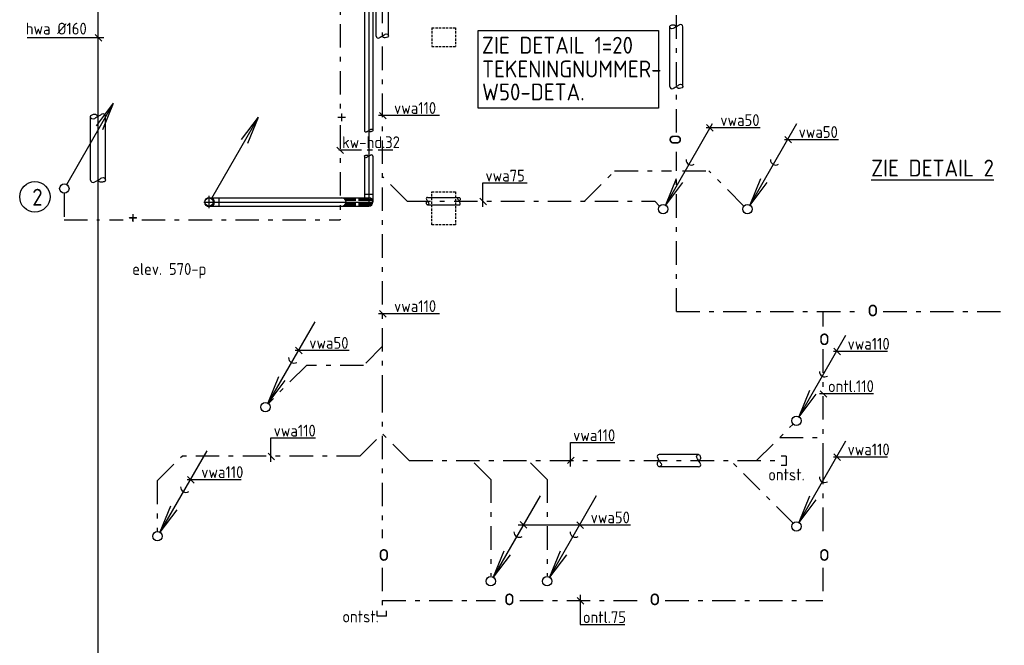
# Model space of a CAD drawing. Header units: millimetres. Extents: x -72565 to 37572, y -100 to 54284.
# Tile 3 of 32: x -61455 to -50954, y 15083 to 21751. Entities that reach past the tile are written whole.
import ezdxf
from ezdxf.enums import TextEntityAlignment as Align

# ---------------------------------------------------------------- set-up
doc = ezdxf.new("R2010")
doc.units = ezdxf.units.MM
doc.header["$LTSCALE"] = 50
for name, pattern in [('2322109', [10, 5, -2, 1, -2]), ('DASHED', [0.75, 0.5, -0.25]), ('KOUDWATER', [8.4, 4.8, -1.2, 1.2, -1.2]), ('KOUDWATERTAP', [1.1, 0.5, -0.25, 0.1, -0.25])]:
    doc.linetypes.add(name, pattern=pattern)
for name, color, linetype in [('50', 3, 'Continuous'), ('51', 6, 'Continuous'), ('51-LEIDING', 3, 'Continuous'), ('60', 7, 'Continuous'), ('60-CV', 3, 'Continuous'), ('60-TXT', 1, 'Continuous'), ('SPARING', 7, 'DASHED'), ('SYM-W', 7, 'Continuous'), ('WL521---_D', 112, 'Continuous'), ('WL522---_VWA', 2, 'Continuous'), ('WL524---_D', 192, 'Continuous'), ('WL531---', 132, 'Continuous'), ('WL5310--_KW', 2, 'KOUDWATER'), ('WL5310--Bestaande_KW', 180, 'KOUDWATERTAP'), ('WL532---_DBL', 6, 'Continuous')]:
    doc.layers.add(name, color=color, linetype=linetype)
doc.styles.add('ISO', font='ISO.SHX')

# ---------------------------------------------------------------- blocks, each defined once
blk = doc.blocks.new('030')
at = {"layer": '51', "color": 1, "linetype": 'Continuous'}
for p in [(5.25, 9.09), (1.4, 3.22), (2.08, 2.82)]:
    blk.add_line(p, (0.25, 0.43), dxfattribs=at)
blk.add_circle((0, 0), 0.5, dxfattribs=at)
blk.add_arc((3.03, 5.25), 0.567, 178.0725, 301.9275, dxfattribs=at)
blk = doc.blocks.new('001')
at = {"layer": '60', "color": 1, "linetype": 'Continuous'}
for p in [(0.25, 0.43), (3.42, 6.7), (4.1, 6.31)]:
    blk.add_line(p, (5.25, 9.09), dxfattribs=at)
blk.add_circle((0, 0), 0.5, dxfattribs=at)

msp = doc.modelspace()

# ---------------------------------------------------------------- linework, layer by layer
at = {"layer": '50', "color": 1}
for p, q in [((-60700, 20042), (-60700, 20720)), ((-60540, 20042), (-60540, 20720))]:
    msp.add_line(p, q, dxfattribs=at)
for points in [[(-60540, 20720, 0.263278), (-60553, 20744, 0.273688), (-60579, 20744, 0.002128), (-60594, 20735, 0.001216), (-60620, 20720, 0.002865), (-60643, 20706, -0.004024), (-60659, 20696, -0.272805), (-60686, 20696, -0.266496), (-60700, 20720, -0.266496), (-60691, 20735, -0.126852), (-60659, 20744, -0.14347), (-60637, 20738, -0.133033), (-60620, 20720)], [(-60700, 20042, 0.263278), (-60686, 20019, 0.273688), (-60660, 20018, 0.002128), (-60645, 20027, 0.001216), (-60620, 20042, 0.002865), (-60597, 20056, -0.004024), (-60580, 20066, -0.272805), (-60553, 20066, -0.266496), (-60540, 20042, -0.266496), (-60548, 20028, -0.126852), (-60580, 20019, -0.14347), (-60603, 20024, -0.133033), (-60620, 20042)]]:
    msp.add_lwpolyline(points, format="xyb", dxfattribs=at)
at = {"layer": '51-LEIDING', "color": 1}
for p, q in [((-57653, 21577), (-57653, 21998)), ((-57523, 21577), (-57523, 21998)), ((-54522, 21039), (-54522, 21676)), ((-54382, 21039), (-54382, 21676)), ((-57106, 19857), (-56769, 19857)), ((-57106, 19777), (-56769, 19777)), ((-54214, 17116), (-54634, 17116)), ((-54214, 16986), (-54634, 16986))]:
    msp.add_line(p, q, dxfattribs=at)
at = {"layer": '51-LEIDING', "color": 7}
for p, q in [((-57627, 20733), (-56978, 20733)), ((-57548, 20693), (-57619, 20763)), ((-54133, 20603), (-53557, 20603)), ((-54060, 20563), (-54130, 20633)), ((-53225, 20437), (-53296, 20507)), ((-53299, 20476), (-52722, 20476)), ((-56517, 20011), (-56043, 20011)), ((-56517, 19757), (-56517, 20011)), ((-56478, 19778), (-56548, 19848)), ((-57627, 18620), (-56978, 18620)), ((-57548, 18580), (-57619, 18651)), ((-58518, 18228), (-57941, 18228)), ((-58444, 18188), (-58514, 18259)), ((-52777, 18219), (-52200, 18219)), ((-52703, 18179), (-52773, 18250)), ((-52926, 17767), (-52349, 17767)), ((-52847, 17727), (-52917, 17797)), ((-58776, 17039), (-58776, 17293)), ((-58776, 17293), (-58301, 17293)), ((-55581, 17244), (-55107, 17244)), ((-55581, 16990), (-55581, 17244)), ((-58736, 17060), (-58806, 17131)), ((-52703, 17053), (-52773, 17124)), ((-55542, 17090), (-55612, 17020)), ((-52777, 17093), (-52200, 17093)), ((-59670, 16851), (-59093, 16851)), ((-59596, 16811), (-59666, 16882)), ((-56048, 16333), (-56118, 16403)), ((-55443, 16328), (-55514, 16398)), ((-56140, 16368), (-54940, 16368)), ((-55438, 15521), (-55508, 15592)), ((-55478, 15621), (-55478, 15305)), ((-55478, 15305), (-55003, 15305))]:
    msp.add_line(p, q, dxfattribs=at)
at = {"layer": '51-LEIDING', "color": 1}
for points in [[(-54382, 21676, 0.263278), (-54394, 21697, 0.273688), (-54417, 21697, 0.002128), (-54430, 21690, 0.001216), (-54452, 21676, 0.002865), (-54472, 21664, -0.004024), (-54487, 21656, -0.272805), (-54510, 21656, -0.266496), (-54522, 21676, -0.266496), (-54515, 21689, -0.126852), (-54487, 21697, -0.14347), (-54467, 21692, -0.133033), (-54452, 21676)], [(-57653, 21577, 0.263278), (-57642, 21558, 0.273688), (-57621, 21558, 0.002128), (-57609, 21565, 0.001216), (-57588, 21577, 0.002865), (-57569, 21589, -0.004024), (-57556, 21597, -0.272805), (-57534, 21597, -0.266496), (-57523, 21577, -0.266496), (-57530, 21565, -0.126852), (-57556, 21558, -0.14347), (-57574, 21563, -0.133033), (-57588, 21577)], [(-54522, 21039, 0.263278), (-54511, 21018, 0.273688), (-54487, 21018, 0.002128), (-54475, 21026, 0.001216), (-54452, 21039, 0.002865), (-54432, 21051, -0.004024), (-54418, 21060, -0.272805), (-54394, 21060, -0.266496), (-54382, 21039, -0.266496), (-54390, 21026, -0.126852), (-54418, 21018, -0.14347), (-54437, 21023, -0.133033), (-54452, 21039)], [(-57106, 19857, 0.263278), (-57117, 19851, 0.273688), (-57118, 19838, 0.002128), (-57113, 19830, 0.001216), (-57106, 19817, 0.002865), (-57099, 19806, -0.004024), (-57094, 19798, -0.272805), (-57094, 19784, -0.266496), (-57106, 19777, -0.266496), (-57113, 19782, -0.126852), (-57117, 19798, -0.14347), (-57115, 19809, -0.133033), (-57106, 19817)], [(-56769, 19777, 0.263278), (-56758, 19784, 0.273688), (-56758, 19797, 0.002128), (-56762, 19805, 0.001216), (-56769, 19817, 0.002865), (-56776, 19829, -0.004024), (-56781, 19837, -0.272805), (-56781, 19851, -0.266496), (-56769, 19857, -0.266496), (-56762, 19853, -0.126852), (-56758, 19837, -0.14347), (-56761, 19826, -0.133033), (-56769, 19817)], [(-54634, 17116, 0.263278), (-54654, 17105, 0.273688), (-54654, 17083, 0.002128), (-54647, 17071, 0.001216), (-54634, 17051, 0.002865), (-54623, 17032, -0.004024), (-54615, 17019, -0.272805), (-54615, 16997, -0.266496), (-54634, 16986, -0.266496), (-54646, 16992, -0.126852), (-54654, 17019, -0.14347), (-54649, 17037, -0.133033), (-54634, 17051)], [(-54214, 16986, 0.263278), (-54194, 16997, 0.273688), (-54194, 17018, 0.002128), (-54201, 17030, 0.001216), (-54214, 17051, 0.002865), (-54225, 17069, -0.004024), (-54233, 17083, -0.272805), (-54233, 17104, -0.266496), (-54214, 17116, -0.266496), (-54202, 17109, -0.126852), (-54194, 17083, -0.14347), (-54199, 17064, -0.133033), (-54214, 17051)]]:
    msp.add_lwpolyline(points, format="xyb", dxfattribs=at)
at = {"layer": '51-LEIDING', "color": 7}
msp.add_lwpolyline([(-60620, 19315, 0, 50, 0), (-60513, 19210, 0, 0, 0), (-60293, 18993, 0, 0, 0), (-59453, 18993, 0, 0, 0)], format="xyseb", dxfattribs=at)
at = {"layer": '60-CV', "color": 7}
for p, q in [((-61377, 21561), (-60558, 21561)), ((-60580, 21521), (-60650, 21592))]:
    msp.add_line(p, q, dxfattribs=at)
at = {"layer": '60-CV', "color": 1}
msp.add_circle((-61293, 19863), 162, dxfattribs=at)
at = {"layer": '60-TXT', "color": 3}
msp.add_lwpolyline([(-56565, 20808), (-56565, 21637), (-54643, 21637), (-54643, 20808)], close=True, dxfattribs=at)
at = {"layer": 'SPARING'}
for p, q in [((-57059, 21665), (-56809, 21665)), ((-57059, 21665), (-57059, 21465)), ((-56809, 21665), (-56809, 21465)), ((-57059, 21465), (-56809, 21465)), ((-57059, 19915), (-56809, 19915)), ((-57059, 19565), (-57059, 19915)), ((-56809, 19915), (-56809, 19565)), ((-56809, 19565), (-57059, 19565))]:
    msp.add_line(p, q, dxfattribs=at)
at = {"layer": 'WL521---_D'}
for p, q in [((-60620, 19281), (-60620, 22423)), ((-60620, 10150), (-60620, 19485))]:
    msp.add_line(p, q, dxfattribs=at)
at = {"layer": 'WL524---_D', "linetype": '2322109'}
for p, q in [((-57588, 22464), (-57588, 17816)), ((-54452, 20549), (-54452, 21843)), ((-54452, 18640), (-54452, 20342)), ((-57323, 19817), (-57588, 20083)), ((-55431, 19817), (-55110, 20139)), ((-55110, 20139), (-54505, 20139)), ((-54387, 20139), (-54104, 20139)), ((-53731, 19765), (-54104, 20139)), ((-57323, 19817), (-54683, 19817)), ((-54631, 19765), (-54683, 19817)), ((-54452, 18640), (-52505, 18640)), ((-52890, 18640), (-52890, 18480)), ((-52245, 18640), (-50954, 18640)), ((-57588, 18267), (-57788, 18067)), ((-52890, 18238), (-52890, 17051)), ((-58397, 18067), (-58803, 17659)), ((-57788, 18067), (-58397, 18067)), ((-57588, 17816), (-57588, 16224)), ((-53597, 17051), (-53207, 17441)), ((-57827, 17100), (-57588, 17339)), ((-57300, 17051), (-57588, 17339)), ((-53349, 17299), (-52890, 17299)), ((-59988, 16836), (-59724, 17100)), ((-57827, 17100), (-59724, 17100)), ((-57300, 17051), (-53316, 17051)), ((-56430, 16851), (-56630, 17051)), ((-55830, 16851), (-56030, 17051)), ((-53207, 16385), (-53872, 17051)), ((-53279, 17099), (-53334, 17099)), ((-53279, 17099), (-53279, 16999)), ((-52890, 17051), (-52890, 16224)), ((-53279, 16999), (-53334, 16999)), ((-59988, 16836), (-59988, 16295)), ((-56430, 16851), (-56430, 15822)), ((-55830, 16851), (-55830, 15822)), ((-57588, 15910), (-57588, 15433)), ((-52890, 15910), (-52890, 15561)), ((-57588, 15561), (-56381, 15561)), ((-56121, 15561), (-54830, 15561)), ((-54570, 15561), (-52890, 15561)), ((-57642, 15395), (-57642, 15450)), ((-57542, 15395), (-57542, 15450)), ((-57542, 15395), (-57642, 15395))]:
    msp.add_line(p, q, dxfattribs=at)
at = {"layer": 'WL531---', "linetype": '2322109'}
for p, q in [((-58039, 22704), (-58039, 20796)), ((-58039, 20626), (-58039, 19618)), ((-60981, 19899), (-60981, 19618)), ((-60981, 19618), (-60605, 19618)), ((-60498, 19618), (-60350, 19618)), ((-60154, 19618), (-58039, 19618))]:
    msp.add_line(p, q, dxfattribs=at)
at = {"layer": 'WL5310--_KW', "color": 7}
for p, q in [((-58002, 20324), (-58072, 20394)), ((-58051, 20364), (-57474, 20364))]:
    msp.add_line(p, q, dxfattribs=at)
at = {"layer": 'WL532---_DBL'}
for p, q in [((-57778, 22464), (-57778, 20570)), ((-57733, 22464), (-57733, 19763)), ((-57688, 22464), (-57688, 20570)), ((-57778, 20296), (-57778, 19853)), ((-57688, 20296), (-57688, 19808)), ((-59436, 19741), (-59436, 19873)), ((-59436, 19853), (-57733, 19853)), ((-59330, 19853), (-59330, 19763)), ((-57842, 19853), (-57733, 19853)), ((-57778, 19893), (-57688, 19893)), ((-59491, 19808), (-57688, 19808)), ((-59436, 19763), (-57733, 19763)), ((-57842, 19763), (-57733, 19763))]:
    msp.add_line(p, q, dxfattribs=at)
at = {"layer": 'WL532---_DBL', "color": 7}
for p, q in [((-57988, 19840), (-57869, 19840)), ((-57986, 19778), (-57869, 19778)), ((-57979, 19827), (-57869, 19827)), ((-57978, 19791), (-57869, 19791)), ((-57842, 19840), (-57701, 19840)), ((-57842, 19827), (-57692, 19827)), ((-57842, 19791), (-57691, 19791)), ((-57842, 19778), (-57699, 19778))]:
    msp.add_line(p, q, dxfattribs=at)
at = {"layer": 'WL532---_DBL'}
for points in [[(-57778, 20570, 0.263278), (-57771, 20557, 0.273688), (-57756, 20556, 0.002128), (-57747, 20561, 0.001216), (-57733, 20570, 0.002865), (-57720, 20578, -0.004024), (-57711, 20583, -0.272805), (-57696, 20583, -0.266496), (-57688, 20570, -0.266496), (-57693, 20562, -0.126852), (-57711, 20556, -0.14347), (-57724, 20560, -0.133033), (-57733, 20570)], [(-57688, 20296, 0.263278), (-57696, 20309, 0.273688), (-57710, 20309, 0.002128), (-57719, 20304, 0.001216), (-57733, 20296, 0.002865), (-57746, 20288, -0.004024), (-57755, 20282, -0.272805), (-57770, 20282, -0.266496), (-57778, 20296, -0.266496), (-57773, 20304, -0.126852), (-57755, 20309, -0.14347), (-57743, 20306, -0.133033), (-57733, 20296)]]:
    msp.add_lwpolyline(points, format="xyb", dxfattribs=at)
msp.add_circle((-59436, 19808), 45, dxfattribs=at)
for centre in [(-58020, 19808), (-57733, 19808)]:
    msp.add_arc(centre, 45, 270, 90, dxfattribs=at)

# ---------------------------------------------------------------- block references
at = {"layer": 'WL522---_VWA', "xscale": 100, "yscale": 100, "zscale": 100}
for p in [(-54594, 19733), (-53694, 19733), (-58834, 17622), (-53172, 17476), (-53172, 16350), (-59986, 16245), (-56431, 15766), (-55831, 15766)]:
    msp.add_blockref('030', p, dxfattribs=at)
at = {"layer": 'WL5310--Bestaande_KW', "linetype": 'KOUDWATERTAP', "xscale": 100, "yscale": 100, "zscale": 100}
msp.add_blockref('001', (-60979, 19951), dxfattribs=at)
at = {"layer": 'WL532---_DBL', "xscale": 100, "yscale": 100, "zscale": 100}
msp.add_blockref('001', (-59432, 19805), dxfattribs=at)

# ---------------------------------------------------------------- texts
at = {"layer": '51-LEIDING', "color": 7, "style": 'ISO'}
for s, p in [('vwa110', (-57463, 20747)), ('vwa50', (-53983, 20618)), ('vwa50', (-53148, 20491)), ('vwa75', (-56488, 20026)), ('vwa110', (-57463, 18635)), ('vwa50', (-58367, 18243)), ('vwa110', (-52626, 18234)), ('ontl.110', (-52835, 17782)), ('vwa110', (-58747, 17308)), ('vwa110', (-55553, 17259)), ('vwa110', (-52626, 17108)), ('vwa110', (-59519, 16866)), ('ontst.', (-53472, 16840)), ('vwa50', (-55366, 16383)), ('ontst.', (-58014, 15327)), ('ontl.75', (-55449, 15320))]:
    msp.add_text(s, height=126, dxfattribs=at).set_placement(p)
msp.add_text('elev. 570-p', height=126, dxfattribs=at).set_placement((-60255, 18993), align=Align.BOTTOM_LEFT)
at = {"layer": '60-CV', "color": 7, "style": 'ISO'}
msp.add_text('hwa %%C160', height=126, dxfattribs=at).set_placement((-61391, 21593))
at = {"layer": '60-TXT', "color": 2, "style": 'ISO'}
for s, p in [(' ZIE DETAIL 1=20', (-56628, 21389)), ('TEKENINGNUMMER-', (-56524, 21136)), ('W50-DETA.', (-56524, 20891))]:
    msp.add_text(s, height=180, dxfattribs=at).set_placement(p)
at = {"layer": 'SYM-W', "color": 1, "style": 'ISO'}
for s, p in [('%%uZIE DETAIL 2', (-52374, 20080)), ('2', (-61321, 19769))]:
    msp.add_text(s, height=180, dxfattribs=at).set_placement(p)
at = {"layer": 'WL524---_D', "linetype": '2322109', "style": 'ISO'}
msp.add_text('o', height=180, rotation=90, dxfattribs=at).set_placement((-54400, 20415))
for p in [(-52415, 18588), (-52932, 18281), (-57630, 15982), (-52932, 15982), (-56291, 15509), (-54740, 15509)]:
    msp.add_text('o', height=180, dxfattribs=at).set_placement(p)
at = {"layer": 'WL5310--_KW', "color": 7, "style": 'ISO'}
for p in [(-57950, 20655), (-60176, 19584)]:
    msp.add_text('+', height=180, rotation=90, dxfattribs=at).set_placement(p)
msp.add_text('kw-hd.32', height=126, dxfattribs=at).set_placement((-58017, 20382))

doc.saveas('drawing.dxf')
